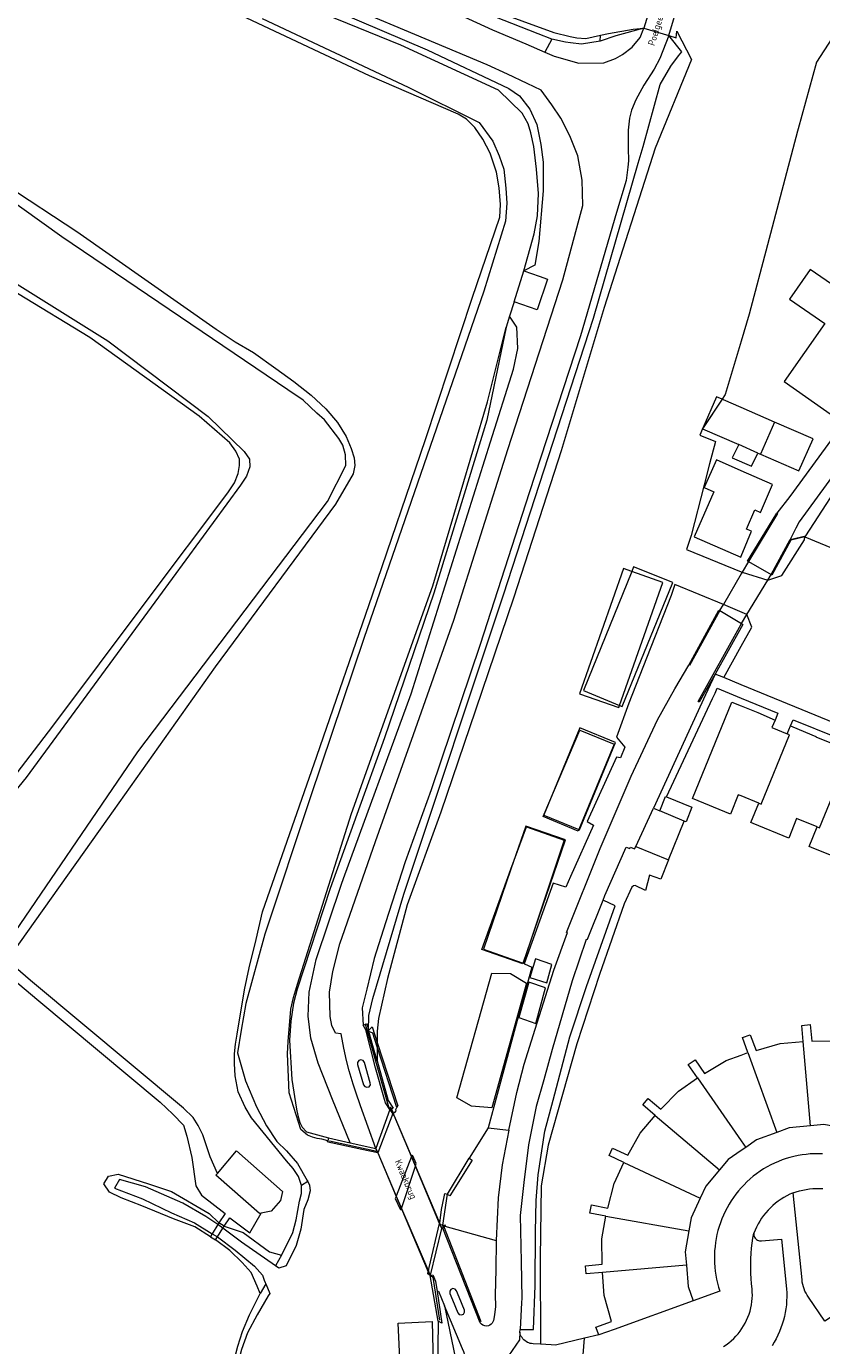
# Model space of a CAD drawing. Header units: metres. Extents: x 89888 to 94270, y 464165 to 468904.
# Tile 176 of 256: x 93398 to 93511, y 466042 to 466230. Entities that reach past the tile are written whole.
import ezdxf
from ezdxf.enums import TextEntityAlignment as Align

# ---------------------------------------------------------------- set-up
doc = ezdxf.new("R2010")
doc.units = ezdxf.units.M
for name, color, linetype, lineweight in [('B_BEBOUWINGSGRENS_0', 251, 'CONTINUOUS', 13), ('B_LUIFEL_1', 251, 'CONTINUOUS', 13), ('B_TUSSENMUUR_0', 251, 'CONTINUOUS', 13), ('B_WOONBOOT_LIJN_0', 251, 'CONTINUOUS', 13), ('G_GRENS_ALGEMEEN_0', 251, 'CONTINUOUS', 13), ('G_GRENS_ALGEMEEN_1', 251, 'CONTINUOUS', 13), ('K_KUNSTWERKGRENS_0', 251, 'CONTINUOUS', 13), ('K_KUNSTWERKGRENS_1', 251, 'CONTINUOUS', 13), ('Q_BALUSTRADE_LIJN_0', 251, 'CONTINUOUS', 13), ('Q_BALUSTRADE_LIJN_1', 251, 'CONTINUOUS', 13), ('Q_DAMWAND_0', 251, 'CONTINUOUS', 13), ('Q_DAMWAND_LIJN_0', 251, 'CONTINUOUS', 13), ('T_CULTUURGRENS_0', 251, 'CONTINUOUS', 13), ('T_WALBESCHERMING_0', 251, 'CONTINUOUS', 13), ('V_WEGGRENS_0', 251, 'CONTINUOUS', 13), ('V_WEGGRENS_1', 251, 'CONTINUOUS', 13), ('W_KADEMUUR_30CM_0', 251, 'CONTINUOUS', 13), ('W_WALBESCHERMING_LIJN_0', 251, 'CONTINUOUS', 13), ('W_WATERGRENS_0', 251, 'CONTINUOUS', 13), ('Z_KUNSTWERKNAAM_1', 251, 'CONTINUOUS', 13)]:
    doc.layers.add(name, color=color, linetype=linetype, lineweight=lineweight)
doc.styles.get("Standard").update_dxf_attribs({"font": 'isocp.shx'})

msp = doc.modelspace()

# ---------------------------------------------------------------- linework, layer by layer
at = {"layer": 'B_BEBOUWINGSGRENS_0'}
for p, q in [((93467.57, 466190.71), (93468.95, 466195.12)), ((93468.95, 466195.12), (93471.15, 466194.37)), ((93504.78, 466173.53), (93502.77, 466168.94)), ((93502.39, 466169.11), (93499.64, 466170.31)), ((93502.77, 466168.94), (93508.25, 466166.55)), ((93506.58, 466129.02), (93507.04, 466130.13)), ((93491.87, 466116.56), (93488.36, 466117.99)), ((93425.19, 466066.24), (93427.93, 466069.45))]:
    msp.add_line(p, q, dxfattribs=at)
for points in [[(93522.28, 466186.68), (93515.03, 466191.73), (93509.87, 466195.33), (93506.92, 466191.08), (93511.94, 466187.59), (93506.13, 466179.3), (93513.54, 466174.14), (93522.28, 466186.68)], [(93471.15, 466194.37), (93472.35, 466193.96), (93470.87, 466189.58), (93467.57, 466190.71)], [(93508.25, 466166.55), (93510.26, 466171.15), (93504.78, 466173.53)], [(93499.64, 466170.31), (93498.71, 466168.42), (93501.46, 466167.22), (93502.39, 466169.11)], [(93496.46, 466168.12), (93494.73, 466164.19), (93496.11, 466163.58), (93493.28, 466157.15), (93499.93, 466154.23), (93500, 466154.4), (93501.45, 466157.94)], [(93501.45, 466157.94), (93500.75, 466158.24), (93501.95, 466160.99), (93502.78, 466160.63), (93504.48, 466164.6), (93500, 466166.57), (93496.46, 466168.12)], [(93502.52, 466119.12), (93500, 466120.15), (93499.59, 466120.32), (93498.45, 466117.54), (93493.04, 466119.76), (93498.68, 466133.54), (93500, 466133), (93502.36, 466132.04), (93504.83, 466130.98)], [(93504.83, 466130.98), (93504.39, 466129.92), (93506.58, 466129.02)], [(93507.04, 466130.13), (93507.37, 466129.99), (93510.68, 466128.62), (93510.66, 466128.59), (93513.15, 466127.56)], [(93488.36, 466117.99), (93489.19, 466120.05), (93489.31, 466120.03)], [(93489.31, 466120.03), (93492.96, 466118.55), (93492.12, 466116.46), (93491.87, 466116.56)], [(93510.86, 466115.71), (93507.92, 466116.91), (93506.79, 466114.13), (93501.73, 466116.2), (93501.38, 466116.34), (93502.52, 466119.12)], [(93519.2, 466112.3), (93516.26, 466113.5), (93515.13, 466110.72), (93510.06, 466112.8), (93509.72, 466112.93), (93510.86, 466115.71)], [(93472.95, 466096.08), (93470.62, 466096.86), (93469.83, 466094.22), (93472.23, 466093.45), (93472.95, 466096.08)], [(93469.35, 466093.4), (93464.38, 466075.59), (93461.5, 466075.85), (93459.37, 466077.03), (93464.38, 466094.85), (93467.05, 466094.78), (93469.35, 466093.4)], [(93469.68, 466093.54), (93468.24, 466088.49), (93470.68, 466087.63), (93472.07, 466092.74), (93469.68, 466093.54)], [(93508.87, 466085.08), (93508.67, 466087.37), (93509.86, 466087.48), (93510.09, 466085.1), (93513.69, 466085.16), (93516.94, 466084.58)], [(93500.94, 466083.48), (93500.18, 466085.64), (93501.29, 466086.04), (93502.12, 466083.81), (93505.59, 466084.78), (93508.87, 466085.08)], [(93493.75, 466079.88), (93492.44, 466081.77), (93493.43, 466082.45), (93494.77, 466080.49), (93497.86, 466082.34), (93500, 466083.13), (93500.94, 466083.48)], [(93487.71, 466074.53), (93485.94, 466076.02), (93486.71, 466076.94), (93488.54, 466075.4), (93491.05, 466077.99), (93493.75, 466079.88)], [(93483.24, 466067.79), (93481.14, 466068.79), (93481.64, 466069.85), (93483.82, 466068.84), (93485.57, 466071.99), (93487.71, 466074.53)], [(93509.9, 466073.03), (93506.86, 466072.76), (93505.07, 466072.1)], [(93514.83, 466072.67), (93511.82, 466073.2), (93509.9, 466073.03)], [(93505.07, 466072.1), (93502.21, 466071.04), (93500.65, 466069.96)], [(93427.93, 466069.45), (93434.51, 466063.65), (93434.21, 466062.36), (93432.88, 466060.86), (93431.44, 466060.55)], [(93500.65, 466069.96), (93500, 466069.51), (93498.15, 466068.22), (93496.91, 466066.75)], [(93480.68, 466060.14), (93478.4, 466060.55), (93478.61, 466061.75), (93480.96, 466061.29), (93481.84, 466064.78), (93483.24, 466067.79)], [(93496.91, 466066.75), (93494.94, 466064.42), (93494.14, 466062.68)], [(93431.44, 466060.55), (93431.19, 466060.5), (93424.97, 466065.99), (93425.19, 466066.24)], [(93494.14, 466062.68), (93492.87, 466059.91), (93492.54, 466058.03)], [(93480.17, 466052.09), (93477.87, 466051.89), (93477.78, 466053.06), (93480.15, 466053.3), (93480.1, 466056.9), (93480.68, 466060.14)], [(93492.54, 466058.03), (93492.01, 466055.04), (93492.17, 466053.12)], [(93479.65, 466043.18), (93479.24, 466044.3), (93481.48, 466045.1), (93480.45, 466048.8), (93480.17, 466052.09)], [(93492.17, 466053.12), (93492.42, 466050.08), (93493.14, 466048.06)], [(93493.14, 466048.06), (93481.84, 466043.97), (93479.65, 466043.18)], [(93455.87, 466045.11), (93456.26, 466029.05), (93451.75, 466028.73), (93451.02, 466044.84), (93455.87, 466045.11)]]:
    msp.add_lwpolyline(points, dxfattribs=at)
at = {"layer": 'B_LUIFEL_1'}
for p, q in [((93497.27, 466176.79), (93497.27, 466176.79)), ((93494.52, 466172.68), (93494.46, 466172.55)), ((93494.46, 466172.55), (93499.64, 466170.31)), ((93502.39, 466169.11), (93502.77, 466168.94))]:
    msp.add_line(p, q, dxfattribs=at)
for points in [[(93497.27, 466176.79), (93496.46, 466177.14), (93494.52, 466172.68)], [(93504.78, 466173.53), (93500, 466175.6), (93497.48, 466176.7), (93497.27, 466176.79)]]:
    msp.add_lwpolyline(points, dxfattribs=at)
at = {"layer": 'B_TUSSENMUUR_0'}
for p, q in [((93509.9, 466073.03), (93508.87, 466085.08)), ((93500.94, 466083.48), (93505.07, 466072.1)), ((93487.71, 466074.53), (93496.91, 466066.75)), ((93483.24, 466067.79), (93494.14, 466062.68)), ((93480.68, 466060.14), (93492.54, 466058.03)), ((93492.17, 466053.12), (93480.17, 466052.09))]:
    msp.add_line(p, q, dxfattribs=at)
for points in [[(93502.52, 466119.12), (93502.86, 466118.98), (93506.92, 466128.88), (93506.58, 466129.02)], [(93510.86, 466115.71), (93511.19, 466115.57), (93515.24, 466125.46), (93514.9, 466125.6)], [(93493.75, 466079.88), (93500, 466070.89), (93500.65, 466069.96)]]:
    msp.add_lwpolyline(points, dxfattribs=at)
at = {"layer": 'B_WOONBOOT_LIJN_0'}
for p, q in [((93484.37, 466152.19), (93477.49, 466135.2)), ((93477.49, 466135.2), (93482.64, 466133.07)), ((93471.71, 466117.21), (93471.86, 466117.56)), ((93467.12, 466109.68), (93469.33, 466115.75))]:
    msp.add_line(p, q, dxfattribs=at)
for points in [[(93482.64, 466133.07), (93483, 466132.92), (93490.24, 466150.6), (93484.63, 466152.85), (93484.37, 466152.19)], [(93471.86, 466117.56), (93476.95, 466129.52), (93481.85, 466127.51), (93476.79, 466115.33)], [(93469.33, 466115.75), (93474.74, 466113.84), (93468.86, 466096.28)], [(93476.79, 466115.33), (93476.71, 466115.13), (93471.71, 466117.21)], [(93468.86, 466096.28), (93468.82, 466096.16), (93462.94, 466098.2), (93467.12, 466109.68)]]:
    msp.add_lwpolyline(points, dxfattribs=at)
at = {"layer": 'G_GRENS_ALGEMEEN_0'}
for p, q in [((93509.09, 466157.16), (93507.07, 466156.65)), ((93509.21, 466157.27), (93509.09, 466157.16)), ((93500, 466144.19), (93496.28, 466137.55)), ((93446.82, 466086.51), (93446.78, 466086.66)), ((93441.05, 466071.3), (93440.96, 466070.91)), ((93458.02, 466063.27), (93457.35, 466058.85)), ((93457.35, 466058.85), (93457.34, 466058.78))]:
    msp.add_line(p, q, dxfattribs=at)
for points in [[(93501.04, 466153.64), (93500.91, 466153.69), (93505.07, 466160.53)], [(93507.07, 466156.65), (93504.4, 466151.65), (93504.26, 466151.74)], [(93500.06, 466144.76), (93500.25, 466144.64), (93500, 466144.19)], [(93447.99, 466082.3), (93447.39, 466084.47), (93446.82, 466086.51)], [(93461.59, 466068.14), (93458.37, 466063.02), (93458.05, 466063.22), (93458.07, 466063.25)], [(93457.34, 466058.78), (93457.43, 466058.46), (93457.38, 466058.43)], [(93456.58, 466049.38), (93457.23, 466044.87), (93456.72, 466045.12)]]:
    msp.add_lwpolyline(points, dxfattribs=at)
at = {"layer": 'G_GRENS_ALGEMEEN_1'}
for p, q in [((93488.8, 466150.63), (93484.37, 466152.19)), ((93482.64, 466133.07), (93488.8, 466150.63))]:
    msp.add_line(p, q, dxfattribs=at)
for points in [[(93484.37, 466152.19), (93483.18, 466152.6), (93476.92, 466134.74), (93482.54, 466132.78), (93482.64, 466133.07)], [(93482.04, 466127.76), (93476.94, 466129.87), (93471.86, 466117.56)], [(93476.79, 466115.33), (93476.89, 466115.29), (93482.04, 466127.76)], [(93471.86, 466117.56), (93471.79, 466117.4), (93476.79, 466115.33)], [(93474.92, 466113.85), (93469.24, 466115.81), (93467.12, 466109.68)], [(93468.86, 466096.28), (93468.86, 466096.28), (93474.92, 466113.85)], [(93467.12, 466109.68), (93463.18, 466098.24), (93468.86, 466096.28)]]:
    msp.add_lwpolyline(points, dxfattribs=at)
at = {"layer": 'K_KUNSTWERKGRENS_0'}
for p, q in [((93450.24, 466074.78), (93448.09, 466069.16)), ((93449.81, 466075.34), (93449.83, 466075.39)), ((93449.83, 466075.39), (93449.93, 466075.68)), ((93449.93, 466075.68), (93450.05, 466075.4)), ((93450.05, 466075.4), (93450.28, 466074.87)), ((93450.28, 466074.87), (93450.24, 466074.78)), ((93448.09, 466069.16), (93447.81, 466069.81)), ((93448.09, 466069.16), (93448.09, 466069.16)), ((93452.89, 466068.67), (93450.73, 466063)), ((93452.9, 466068.7), (93452.89, 466068.67)), ((93453.59, 466067.65), (93453.11, 466068.73)), ((93451.5, 466061.21), (93453.47, 466067.28)), ((93453.47, 466067.28), (93453.49, 466067.32)), ((93453.49, 466067.32), (93453.59, 466067.65)), ((93450.73, 466063), (93450.72, 466062.96)), ((93456.93, 466059.09), (93457.24, 466058.36))]:
    msp.add_line(p, q, dxfattribs=at)
for points in [[(93453.11, 466068.73), (93453.09, 466068.77), (93453.06, 466068.8), (93453.02, 466068.82), (93452.99, 466068.82), (93452.94, 466068.81), (93452.9, 466068.7)], [(93450.72, 466062.96), (93450.6, 466062.66), (93451.29, 466061.15), (93451.36, 466061.09), (93451.45, 466061.07), (93451.48, 466061.16)], [(93451.48, 466061.16), (93451.49, 466061.19), (93451.5, 466061.21)], [(93455.33, 466052.3), (93455.45, 466052.78), (93456.93, 466059.09)], [(93455.6, 466051.65), (93455.23, 466051.89), (93455.25, 466052.01), (93455.29, 466052.17)], [(93455.29, 466052.17), (93455.32, 466052.29), (93455.33, 466052.3)]]:
    msp.add_lwpolyline(points, dxfattribs=at)
at = {"layer": 'K_KUNSTWERKGRENS_1'}
for p, q in [((93487.44, 466234.17), (93486.11, 466229.8)), ((93489.68, 466228.71), (93491.14, 466233.66)), ((93486.11, 466229.8), (93489.68, 466228.71)), ((93501.04, 466153.64), (93500.14, 466152.11)), ((93501.04, 466153.64), (93504.26, 466151.74)), ((93503.8, 466150.97), (93504.26, 466151.74)), ((93500.83, 466146.04), (93503.8, 466150.97)), ((93496.93, 466146.6), (93497.46, 466147.5)), ((93496.93, 466146.6), (93500.06, 466144.76)), ((93500.06, 466144.76), (93500.83, 466146.04)), ((93449.81, 466075.34), (93447.81, 466069.81)), ((93449.81, 466075.34), (93447.81, 466069.81)), ((93449.83, 466075.39), (93449.81, 466075.34)), ((93449.93, 466075.68), (93449.83, 466075.39)), ((93450.28, 466074.87), (93449.93, 466075.68)), ((93450.28, 466074.86), (93450.28, 466074.87)), ((93450.43, 466074.5), (93450.28, 466074.86)), ((93452.89, 466068.67), (93450.43, 466074.5)), ((93447.81, 466069.81), (93448.09, 466069.16)), ((93448.09, 466069.16), (93450.73, 466063)), ((93453.47, 466067.28), (93452.89, 466068.67)), ((93456.93, 466059.09), (93453.47, 466067.28)), ((93450.73, 466063), (93451.5, 466061.21)), ((93451.5, 466061.21), (93455.33, 466052.3)), ((93425.4, 466059.18), (93425.26, 466058.94)), ((93426.15, 466058.68), (93425.4, 466059.18)), ((93457.24, 466058.36), (93456.93, 466059.09)), ((93424.45, 466057.61), (93424.19, 466057.19)), ((93424.19, 466057.19), (93424.9, 466056.74)), ((93425.26, 466058.94), (93424.45, 466057.61)), ((93424.9, 466056.74), (93425.19, 466057.19)), ((93425.19, 466057.19), (93425.98, 466058.41)), ((93425.98, 466058.41), (93426.15, 466058.68)), ((93455.62, 466051.71), (93457.24, 466058.36)), ((93455.33, 466052.3), (93455.55, 466051.77)), ((93455.55, 466051.77), (93455.6, 466051.65)), ((93455.6, 466051.65), (93455.62, 466051.71))]:
    msp.add_line(p, q, dxfattribs=at)
msp.add_lwpolyline([(93500.14, 466152.11), (93500, 466151.86), (93497.46, 466147.5)], dxfattribs=at)
at = {"layer": 'Q_BALUSTRADE_LIJN_0'}
for p, q in [((93446.33, 466087.53), (93446.31, 466087.58)), ((93449.83, 466075.39), (93449.83, 466075.39)), ((93448.09, 466069.16), (93448.09, 466069.16)), ((93456.94, 466059.14), (93456.94, 466059.14)), ((93457.84, 466058.81), (93457.35, 466058.85)), ((93462.85, 466045.04), (93457.54, 466058.68)), ((93455.62, 466051.71), (93455.66, 466051.67)), ((93455.62, 466051.71), (93455.62, 466051.71))]:
    msp.add_line(p, q, dxfattribs=at)
for points in [[(93449.83, 466075.39), (93449.71, 466075.56), (93447.2, 466084.45), (93446.33, 466087.53)], [(93441.2, 466070.88), (93447.98, 466069.4), (93448.09, 466069.16)], [(93457.35, 466058.85), (93457.05, 466058.88), (93456.94, 466059.14)], [(93455.66, 466051.67), (93455.95, 466051.4), (93456.9, 466045.28)]]:
    msp.add_lwpolyline(points, dxfattribs=at)
at = {"layer": 'Q_BALUSTRADE_LIJN_1'}
for p, q in [((93449.9, 466075.29), (93449.83, 466075.39)), ((93450.43, 466074.5), (93450.24, 466074.78)), ((93448.09, 466069.16), (93450.72, 466062.96)), ((93453.49, 466067.32), (93452.9, 466068.7)), ((93456.94, 466059.14), (93453.49, 466067.32)), ((93450.72, 466062.96), (93451.48, 466061.16)), ((93451.48, 466061.16), (93455.29, 466052.17)), ((93455.55, 466051.77), (93455.62, 466051.71))]:
    msp.add_line(p, q, dxfattribs=at)
for points in [[(93450.24, 466074.78), (93449.9, 466075.29), (93449.9, 466075.29)], [(93452.9, 466068.7), (93450.49, 466074.41), (93450.43, 466074.5)], [(93455.29, 466052.17), (93455.41, 466051.9), (93455.55, 466051.77)]]:
    msp.add_lwpolyline(points, dxfattribs=at)
at = {"layer": 'Q_DAMWAND_0'}
msp.add_line((93450.82, 466075.66), (93450.95, 466075.91), dxfattribs=at)
at = {"layer": 'Q_DAMWAND_LIJN_0'}
for p, q in [((93450.82, 466075.66), (93448, 466084.31)), ((93448.01, 466084.94), (93450.95, 466075.91)), ((93450.28, 466074.86), (93450.28, 466074.86))]:
    msp.add_line(p, q, dxfattribs=at)
for points in [[(93446.78, 466086.66), (93447.28, 466087.19), (93448.01, 466084.94)], [(93448, 466084.31), (93447.37, 466086.26), (93446.82, 466086.51)], [(93450.28, 466074.86), (93450.54, 466074.93), (93450.72, 466075.17), (93450.67, 466075.37), (93450.82, 466075.66)]]:
    msp.add_lwpolyline(points, dxfattribs=at)
at = {"layer": 'T_CULTUURGRENS_0'}
for p, q in [((93479.85, 466227.93), (93479.89, 466228.79)), ((93438.09, 466065.06), (93437.22, 466064.51)), ((93457.34, 466058.78), (93465.01, 466056.66)), ((93426.96, 466055.25), (93424.9, 466056.74)), ((93434.34, 466054.54), (93433.51, 466053.02)), ((93432.09, 466050.47), (93431.3, 466049.07))]:
    msp.add_line(p, q, dxfattribs=at)
for points in [[(93437.22, 466064.51), (93436.76, 466065.81), (93436.02, 466066.96), (93435.07, 466068.01), (93430.06, 466074.15), (93429.15, 466075.71), (93428.16, 466077.91), (93427.75, 466080.19), (93427.62, 466081.95), (93427.65, 466083.32), (93427.76, 466084.7), (93428, 466086.12), (93429.07, 466092.47), (93429.75, 466095.59), (93430.72, 466099.62), (93431.64, 466103.6), (93439.39, 466125.8), (93447.32, 466148.87), (93454.91, 466171.04), (93461.57, 466191.22), (93465.52, 466202.78), (93465.64, 466204.58), (93465.44, 466206.99), (93465.05, 466209.24), (93464.13, 466211.93), (93463.09, 466213.95), (93461.97, 466215.61), (93460.75, 466216.77), (93459.6, 466217.5), (93446.91, 466222.96), (93427.78, 466231.97)], [(93384.79, 466214.06), (93405.13, 466200.73), (93425.02, 466186.81), (93427.71, 466185.01), (93430.33, 466183.47), (93433.55, 466181.19), (93436.11, 466179.31), (93438.58, 466177.37), (93440.7, 466175.41), (93442.34, 466173.49), (93443.57, 466171.49), (93444.29, 466169.75), (93444.72, 466168.42), (93444.81, 466167.31), (93444.57, 466166.16), (93442.08, 466161.83), (93424.89, 466138.57), (93409.48, 466116.87), (93395.74, 466097.48)], [(93388.67, 466113.15), (93401.69, 466130.09), (93415.03, 466147.89), (93426.67, 466163.43), (93427.62, 466164.87), (93428.16, 466166.18), (93428.37, 466167.31), (93428.33, 466168.23), (93427.84, 466169.37), (93426.95, 466170.55), (93422.59, 466174.39), (93406.97, 466185.63), (93396.64, 466191.91)], [(93424.19, 466057.19), (93421.96, 466058.63), (93418.91, 466059.73), (93414.39, 466061.63), (93411.44, 466062.77), (93409.77, 466063.58), (93408.96, 466064.77), (93409.63, 466065.82), (93411.01, 466066.11), (93415.34, 466064.77), (93418.63, 466063.63), (93424.01, 466060.53), (93425.4, 466059.18)], [(93434.34, 466054.54), (93434.78, 466055.36), (93435.95, 466057.82), (93436.45, 466059.59), (93436.9, 466062.27), (93437.22, 466063.35), (93437.22, 466064.51)], [(93426.15, 466058.68), (93428.87, 466057.82), (93432.63, 466055.06), (93434.34, 466054.54)], [(93431.3, 466049.07), (93430.87, 466050.15), (93430.01, 466052.11), (93428.73, 466053.53), (93426.96, 466055.25)], [(93433.88, 466003.68), (93435.39, 466006.88), (93435.27, 466007.67), (93434.94, 466008.27), (93433.95, 466009.7), (93432.54, 466011.81), (93432.08, 466012.77), (93431.35, 466014.11), (93427.36, 466026.35), (93426.88, 466028.07), (93426.59, 466029.1), (93426.5, 466029.91), (93426.49, 466030.83), (93427.51, 466039.18), (93428.13, 466041.57), (93428.8, 466043.65), (93429.8, 466046.06), (93431.14, 466048.78), (93431.3, 466049.07)]]:
    msp.add_lwpolyline(points, dxfattribs=at)
at = {"layer": 'T_WALBESCHERMING_0'}
for p, q in [((93467.57, 466190.71), (93466.93, 466188.65)), ((93466.93, 466188.65), (93466.45, 466187.1))]:
    msp.add_line(p, q, dxfattribs=at)
at = {"layer": 'V_WEGGRENS_0'}
for p, q in [((93472.95, 466228.21), (93471.97, 466226.34)), ((93471.97, 466226.34), (93473.28, 466225.78)), ((93509.21, 466157.27), (93518.73, 466171.97)), ((93505.18, 466160.48), (93501.04, 466153.64)), ((93505.07, 466160.53), (93505.18, 466160.48)), ((93507, 466156.77), (93509.21, 466157.27)), ((93504.26, 466151.74), (93507, 466156.77)), ((93496.28, 466137.55), (93494.9, 466134.57)), ((93497.54, 466137.04), (93496.28, 466137.55)), ((93494.9, 466134.57), (93487.46, 466118.41)), ((93489.31, 466120.03), (93495.89, 466134.04)), ((93507.04, 466130.13), (93507.41, 466131.03)), ((93484.93, 466112.92), (93487.46, 466118.41)), ((93487.46, 466118.41), (93488.36, 466117.99)), ((93489.64, 466111.03), (93491.87, 466116.56)), ((93484.93, 466112.92), (93489.64, 466111.03)), ((93446.01, 466087.43), (93446.33, 466087.53)), ((93446.37, 466086.73), (93446.01, 466087.43)), ((93445.22, 466081.78), (93446.08, 466078.89)), ((93449.81, 466075.34), (93449.81, 466075.34)), ((93463.86, 466072.76), (93466.81, 466072.43)), ((93441.05, 466071.3), (93444.17, 466070.61)), ((93444.17, 466070.61), (93447.81, 466069.81)), ((93457.38, 466058.43), (93457.24, 466058.36)), ((93462.71, 466044.89), (93457.38, 466058.43)), ((93455.6, 466051.65), (93455.66, 466051.67)), ((93457.65, 466047.35), (93459.84, 466036.6)), ((93468.38, 466043.55), (93468.32, 466042.45)), ((93468.38, 466043.55), (93468.41, 466043.95)), ((93477.35, 466039.16), (93477.63, 466042.69)), ((93479.65, 466043.18), (93477.63, 466042.69))]:
    msp.add_line(p, q, dxfattribs=at)
for points in [[(93276.71, 466320.73), (93277.9, 466319.9), (93291.37, 466310.53), (93303.1, 466302.29), (93312.85, 466296), (93321.34, 466290.7), (93329.32, 466285.74), (93335.03, 466282.68), (93341.82, 466279.11), (93349.88, 466275.28), (93372.11, 466266.69), (93392.34, 466259.37), (93401.26, 466256.24), (93409.37, 466252.91), (93415.98, 466250), (93417.95, 466249.14), (93443.07, 466238.51), (93448.75, 466236.25), (93457.09, 466232.91), (93464.5, 466229.53), (93469.23, 466227.53), (93471.97, 466226.34)], [(93472.95, 466228.21), (93471.02, 466228.97), (93453.76, 466235.76), (93432.72, 466244.95), (93412.52, 466253.98), (93392.56, 466261.96), (93376.72, 466268), (93354.98, 466275.58), (93348.09, 466278.14), (93346.99, 466278.51), (93346, 466279.07), (93331.71, 466286.53), (93330.27, 466287.62), (93328.94, 466288.88), (93327.35, 466290.08), (93326.23, 466290.91)], [(93471.44, 466220.91), (93469.45, 466221.9), (93466.64, 466223.22), (93463.73, 466224.56), (93435.1, 466236.57), (93419.28, 466243.28), (93402.43, 466250), (93398.43, 466251.6), (93377.85, 466259.4), (93362.43, 466265.05), (93355.39, 466267.57), (93350.05, 466269.71), (93346.12, 466271.25), (93341.69, 466273.21), (93332.46, 466278.24)], [(93343.3, 466271.64), (93345.12, 466271.01), (93363.72, 466263.87), (93377.21, 466259.01), (93392.89, 466253.44), (93399.1, 466250.76), (93400.03, 466249.98), (93401.15, 466249.23), (93402.43, 466248.48), (93404.15, 466247.77), (93421.82, 466240.38), (93435.75, 466235), (93455.14, 466226.68), (93466.82, 466221.16), (93468.32, 466220.11), (93469.82, 466218.21), (93470.8, 466216.03), (93471.39, 466213.16), (93471.7, 466210.65), (93471.7, 466206.57), (93471.1, 466199.32), (93470.51, 466195.94), (93468.95, 466195.12)], [(93473.28, 466225.78), (93476.82, 466224.78), (93480.36, 466224.82), (93482.03, 466225.46), (93483.07, 466226.03), (93484.43, 466227.09), (93485.55, 466228.47), (93486.11, 466229.8)], [(93486.11, 466229.8), (93482.11, 466228.7), (93479.85, 466227.93)], [(93489.68, 466228.71), (93488.37, 466225.47), (93487.57, 466223.91), (93486.1, 466221.65), (93484.95, 466219.55), (93484.34, 466218.09), (93484.04, 466216.92), (93483.86, 466215.22), (93483.85, 466212.66), (93483.9, 466210.83), (93483.82, 466209.94)], [(93485.31, 466210.48), (93485.98, 466212.88), (93488.44, 466221.72), (93489.93, 466224.33), (93491.07, 466225.81), (93491.53, 466226.42), (93489.68, 466228.71)], [(93479.85, 466227.93), (93477.2, 466227.5), (93475.64, 466227.67), (93474.91, 466227.79), (93472.95, 466228.21)], [(93442.85, 466086.16), (93442.06, 466086.28), (93441.54, 466087.34), (93441.28, 466088.64), (93441.18, 466092.12), (93441.66, 466095.06), (93442.7, 466099.03), (93447.78, 466113.62), (93453.22, 466128.9), (93458.97, 466145.25), (93466.68, 466169.63), (93474.54, 466193.86), (93477.39, 466204.46), (93477.29, 466208.06), (93476.65, 466211.53), (93475.55, 466214.41), (93474.22, 466216.91), (93472.97, 466218.84), (93471.44, 466220.91)], [(93483.82, 466209.94), (93483.56, 466208.01), (93482.21, 466203.46), (93477.07, 466185.86), (93469.71, 466163.41), (93462.7, 466141.79), (93455.74, 466121.01), (93452.02, 466110.73), (93449.21, 466102.01), (93447.6, 466096.95), (93446.53, 466092.54), (93445.89, 466089.89), (93446.01, 466087.43)], [(93446.78, 466086.66), (93446.81, 466088.81), (93447.41, 466091.21), (93451.8, 466106.1), (93466.05, 466148.88), (93478.92, 466188.36), (93485.31, 466210.48)], [(93444.17, 466070.61), (93441.61, 466076.81), (93439.57, 466082), (93438.55, 466085.57), (93438.16, 466088.69), (93438.32, 466092.13), (93439.28, 466096.8), (93442.93, 466107.53), (93443.22, 466108.37), (93452.85, 466134.72), (93464.19, 466170.71), (93467.46, 466181.08), (93468.1, 466184.02), (93467.95, 466187.08), (93466.93, 466188.65)], [(93466.45, 466187.1), (93463.65, 466173.8), (93456.09, 466149.11), (93449.07, 466128.46), (93445.12, 466117.51), (93441.3, 466106.91), (93436.57, 466092.53), (93436.07, 466090.57), (93435.69, 466087.98), (93435.51, 466085.26), (93435.8, 466079.66), (93436.47, 466075.4), (93436.69, 466074.5), (93436.97, 466073.49), (93437.3, 466072.84), (93437.91, 466072.17), (93441.05, 466071.3)], [(93520.4, 466173.14), (93520.15, 466173.18), (93519.89, 466173.19), (93519.63, 466173.18), (93519.38, 466173.15), (93519.13, 466173.09), (93518.88, 466173.01), (93518.65, 466172.91), (93518.42, 466172.79), (93518.21, 466172.65), (93518.01, 466172.49), (93517.82, 466172.32), (93517.65, 466172.13), (93508.3, 466159.26), (93507.79, 466158.37), (93507, 466156.77)], [(93512.9, 466171.03), (93506.94, 466162.91), (93505.07, 466160.53)], [(93492.51, 466138.82), (93496.8, 466146.67), (93496.93, 466146.6)], [(93496.93, 466146.6), (93492.62, 466138.75), (93492.51, 466138.82)], [(93496.28, 466137.55), (93494.01, 466133.53), (93493.87, 466133.61), (93500, 466144.65), (93500.06, 466144.76)], [(93475.17, 466100.62), (93475.07, 466100.66), (93479.86, 466112.62), (93484.29, 466122.97), (93488.03, 466131.02), (93490.5, 466135.44), (93492.51, 466138.82)], [(93495.89, 466134.04), (93496.27, 466134.84), (93496.59, 466135.51), (93500, 466134.11), (93505.23, 466131.96), (93504.83, 466130.98)], [(93507.41, 466131.03), (93513.55, 466128.52), (93513.15, 466127.56)], [(93480.27, 466105.27), (93480.54, 466105.94), (93483.56, 466112.82), (93484.12, 466112.63), (93484.2, 466112.84), (93484.76, 466112.6), (93484.93, 466112.92)], [(93489.64, 466111.03), (93488.51, 466108.27), (93486.92, 466108.82), (93486.35, 466106.64), (93484.84, 466107.34), (93484.6, 466107.32), (93484.37, 466107.13), (93483.31, 466104.74), (93479.77, 466094.64), (93476.55, 466084.74), (93472.43, 466070.29), (93471.43, 466064.47), (93471.27, 466054.11), (93471.35, 466041.84)], [(93468.41, 466043.95), (93470.33, 466043.93), (93470.58, 466050.24), (93470.63, 466057.88), (93470.71, 466062.36), (93471.02, 466066.05), (93471.98, 466072.28), (93473.13, 466076.68), (93475.54, 466085.72), (93477.92, 466092.91), (93481.99, 466104.43), (93480.27, 466105.27)], [(93477.88, 466099.62), (93478.03, 466099.7), (93480.27, 466105.27)], [(93466.81, 466072.43), (93467.98, 466077.81), (93469.01, 466081.83), (93470.56, 466086.85), (93473.23, 466095.25), (93475.17, 466100.62)], [(93477.88, 466099.62), (93475.88, 466093.72), (93472.99, 466083.92), (93471.8, 466079.58), (93470.71, 466075.8), (93469.64, 466070.3), (93468.97, 466064.96), (93468.41, 466060.24), (93468.6, 466053.66), (93468.66, 466048.39), (93468.62, 466047.82), (93468.41, 466043.95)], [(93425.19, 466066.24), (93424.14, 466068.6), (93423.13, 466071.74), (93422.43, 466073.06), (93421.71, 466074.24), (93420.37, 466075.57), (93398.5, 466093.8), (93394.61, 466097.15)], [(93393.61, 466095.97), (93399.41, 466091.11), (93417.01, 466076.43), (93418.81, 466074.71), (93420.34, 466073.11), (93420.85, 466071.56), (93421.55, 466068.52), (93422.11, 466064.46), (93422.93, 466063.12), (93426.28, 466060.5), (93425.4, 466059.18)], [(93446.33, 466087.53), (93446.52, 466087.59), (93446.78, 466086.66)], [(93447.81, 466069.81), (93445.65, 466075.87), (93444.96, 466077.85), (93444.57, 466079), (93444.01, 466080.87), (93443.61, 466082.38), (93443.24, 466084.1), (93442.85, 466086.16)], [(93449.81, 466075.34), (93449.18, 466076.33), (93449.06, 466076.77), (93447.79, 466081.32), (93446.37, 466086.73)], [(93446.08, 466078.89), (93446.26, 466078.63), (93446.55, 466078.53), (93446.85, 466078.62), (93447.04, 466078.87), (93447.03, 466079.19), (93446.18, 466082.09), (93446, 466082.34), (93445.7, 466082.44), (93445.4, 466082.35), (93445.22, 466082.09), (93445.22, 466081.78)], [(93466.81, 466072.43), (93465.87, 466067.46), (93465.27, 466062.75), (93465.01, 466056.66)], [(93511.62, 466069.03), (93511.03, 466069.04), (93510.44, 466069.04), (93509.86, 466069.01), (93509.27, 466068.95), (93508.69, 466068.88), (93508.12, 466068.78), (93507.54, 466068.66), (93506.97, 466068.52), (93506.41, 466068.35), (93505.86, 466068.16), (93505.31, 466067.95), (93504.77, 466067.72), (93504.23, 466067.46), (93503.71, 466067.17), (93503.2, 466066.87), (93502.69, 466066.54), (93502.21, 466066.19), (93501.73, 466065.83), (93501.28, 466065.44), (93500.83, 466065.04), (93500.41, 466064.62), (93500, 466064.18), (93499.62, 466063.74), (93499.25, 466063.29), (93498.91, 466062.82), (93498.58, 466062.33), (93498.27, 466061.84), (93497.98, 466061.33), (93497.71, 466060.81), (93497.46, 466060.28), (93497.24, 466059.74), (93497.03, 466059.19), (93496.85, 466058.64), (93496.68, 466058.08), (93496.54, 466057.51), (93496.43, 466056.94), (93496.33, 466056.36), (93496.26, 466055.78), (93496.21, 466055.2), (93496.18, 466054.62), (93496.17, 466054.03), (93496.19, 466053.45), (93496.23, 466052.86), (93496.3, 466052.28), (93496.38, 466051.71), (93496.49, 466051.13), (93496.62, 466050.56), (93496.78, 466050), (93496.95, 466049.44), (93493.14, 466048.06)], [(93507.41, 466063.45), (93506.96, 466063.26), (93506.53, 466063.04), (93506.1, 466062.81), (93505.69, 466062.55), (93505.29, 466062.27), (93504.9, 466061.98), (93504.53, 466061.66), (93504.17, 466061.33), (93503.84, 466060.98), (93503.51, 466060.62), (93503.21, 466060.24), (93502.92, 466059.84), (93502.66, 466059.44), (93502.41, 466059.02), (93502.19, 466058.58), (93501.98, 466058.14), (93501.8, 466057.69)], [(93507.41, 466063.45), (93507.87, 466063.61), (93508.33, 466063.75), (93508.8, 466063.86), (93509.27, 466063.95), (93509.75, 466064.02), (93510.23, 466064.07), (93510.71, 466064.09), (93511.2, 466064.09), (93511.68, 466064.06)], [(93523.03, 466052.37), (93511.93, 466045.16), (93509.61, 466048.56), (93509.42, 466048.84), (93509.26, 466049.13), (93509.11, 466049.43), (93508.98, 466049.74), (93508.88, 466050.05), (93508.79, 466050.38), (93508.73, 466050.71), (93508.69, 466051.04), (93507.41, 466063.45)], [(93426.15, 466058.68), (93426.96, 466059.89), (93429.84, 466057.75), (93431.44, 466060.55)], [(93497.49, 466041.51), (93497.87, 466041.77), (93498.24, 466042.05), (93498.59, 466042.34), (93498.93, 466042.66), (93499.25, 466042.99), (93499.55, 466043.33), (93499.84, 466043.7), (93500.11, 466044.07), (93500.35, 466044.46), (93500.58, 466044.86), (93500.78, 466045.28), (93500.96, 466045.7), (93501.12, 466046.13), (93501.26, 466046.57), (93501.38, 466047.02), (93501.47, 466047.47), (93501.53, 466047.93), (93501.58, 466048.38), (93501.6, 466048.84), (93501.59, 466049.3), (93501.57, 466049.77), (93501.48, 466050.48), (93501.42, 466051.21), (93501.38, 466051.93), (93501.36, 466052.65), (93501.36, 466053.38), (93501.38, 466054.1), (93501.42, 466054.82), (93501.48, 466055.54), (93501.57, 466056.26), (93501.67, 466056.98), (93501.8, 466057.69)], [(93501.8, 466057.69), (93501.8, 466057.54), (93501.82, 466057.4), (93501.86, 466057.25), (93501.92, 466057.12), (93502, 466056.99), (93502.1, 466056.88), (93502.21, 466056.78), (93502.34, 466056.71), (93502.48, 466056.65), (93502.62, 466056.61), (93502.77, 466056.59), (93502.92, 466056.59), (93505.78, 466056.86), (93506.49, 466049.76), (93506.51, 466049.19), (93506.52, 466048.62), (93506.49, 466048.05), (93506.45, 466047.49), (93506.38, 466046.92), (93506.29, 466046.36), (93506.17, 466045.8), (93506.03, 466045.26), (93505.87, 466044.71), (93505.68, 466044.17), (93505.48, 466043.65), (93505.25, 466043.12), (93504.99, 466042.62), (93504.72, 466042.12), (93504.43, 466041.63)], [(93465.01, 466056.66), (93464.95, 466052.47), (93464.86, 466048.91), (93464.91, 466047.22), (93464.77, 466046.04), (93464.63, 466045.25), (93464.55, 466045.05), (93464.44, 466044.86), (93464.29, 466044.7), (93464.11, 466044.57), (93463.91, 466044.47), (93463.65, 466044.44), (93463.38, 466044.46), (93463.12, 466044.55), (93462.89, 466044.7), (93462.71, 466044.89)], [(93455.66, 466051.67), (93455.68, 466051.67), (93455.96, 466051.76), (93456.32, 466050.85), (93456.58, 466049.38)], [(93458.77, 466048.18), (93459.54, 466046.33), (93459.74, 466046.09), (93460.04, 466046.02), (93460.33, 466046.13), (93460.49, 466046.4), (93460.47, 466046.71), (93459.71, 466048.55), (93459.33, 466049.47), (93459.14, 466049.72), (93458.84, 466049.79), (93458.55, 466049.68), (93458.38, 466049.42), (93458.4, 466049.11), (93458.77, 466048.18)], [(93456.58, 466049.38), (93456.77, 466049.44), (93457.65, 466047.35)], [(93464.26, 466017.32), (93462.29, 466030.26), (93461.88, 466032), (93460.82, 466038.91), (93460.75, 466039.37), (93460.65, 466039.83), (93460.54, 466040.29), (93460.39, 466040.74), (93460.22, 466041.17), (93457.65, 466047.35)], [(93468.32, 466042.45), (93465.7, 466038.65), (93465.28, 466038.09), (93465.2, 466037.86)], [(93471.35, 466041.84), (93470.28, 466041.91), (93470.07, 466041.93), (93469.87, 466041.97), (93469.67, 466042.03), (93469.48, 466042.11), (93469.3, 466042.21), (93469.13, 466042.33), (93468.97, 466042.47), (93468.83, 466042.62), (93468.7, 466042.79), (93468.59, 466042.96), (93468.5, 466043.15), (93468.43, 466043.35), (93468.38, 466043.55)], [(93477.63, 466042.69), (93473.46, 466041.72), (93472.84, 466041.75), (93471.35, 466041.84)]]:
    msp.add_lwpolyline(points, dxfattribs=at)
at = {"layer": 'V_WEGGRENS_1'}
for p, q in [((93450.05, 466075.39), (93449.9, 466075.29)), ((93450.28, 466074.87), (93450.05, 466075.39))]:
    msp.add_line(p, q, dxfattribs=at)
msp.add_lwpolyline([(93449.9, 466075.29), (93449.86, 466075.26), (93449.81, 466075.34)], dxfattribs=at)
at = {"layer": 'W_KADEMUUR_30CM_0'}
msp.add_line((93461.14, 466068.42), (93461.59, 466068.14), dxfattribs=at)
at = {"layer": 'W_WALBESCHERMING_LIJN_0'}
for p, q in [((93497.27, 466176.79), (93494.52, 466172.68)), ((93497.71, 466177.45), (93497.27, 466176.79)), ((93494.52, 466172.68), (93494.44, 466172.56)), ((93509.09, 466157.16), (93589.98, 466123.25)), ((93500.14, 466152.11), (93503.8, 466150.97)), ((93500.83, 466146.04), (93497.46, 466147.5)), ((93501.5, 466144.26), (93500.83, 466146.04)), ((93463.86, 466072.76), (93461.14, 466068.42))]:
    msp.add_line(p, q, dxfattribs=at)
for points in [[(93525.35, 466245.43), (93520.39, 466239.41), (93512.95, 466228.29), (93510.76, 466224.91), (93508.15, 466215.4), (93508.06, 466215.07), (93503.77, 466198.84), (93501.16, 466188.92), (93500, 466185.08), (93497.71, 466177.45)], [(93494.46, 466172.55), (93494.07, 466171.64), (93496.31, 466170.75), (93495.49, 466167.58), (93494.71, 466164.55), (93492.84, 466157.34), (93492.18, 466155.34)], [(93503.8, 466150.97), (93505.81, 466151.63), (93509.06, 466156.7), (93509.09, 466157.16)], [(93490.53, 466150.33), (93490.01, 466148.78), (93485.96, 466138.47), (93483.97, 466133.39), (93482.19, 466128.53), (93483.4, 466127.1), (93482.77, 466125.56), (93482.19, 466125.67), (93477.98, 466116.47), (93478.9, 466115.96), (93475.64, 466108.62), (93474.94, 466107.12), (93473.15, 466107.7), (93469.02, 466096.16), (93469.07, 466096.16), (93470.08, 466095.67), (93467.73, 466087.01), (93463.86, 466072.76)], [(93497.54, 466137.04), (93500, 466141.52), (93501.5, 466144.26)], [(93581.16, 466102.75), (93500, 466136.03), (93497.54, 466137.04)], [(93456.72, 466045.12), (93456.51, 466029.72), (93456.62, 466027.59), (93458.15, 466015.16)]]:
    msp.add_lwpolyline(points, dxfattribs=at)
at = {"layer": 'W_WATERGRENS_0'}
for p, q in [((93497.27, 466176.79), (93494.46, 466172.55)), ((93497.71, 466177.45), (93497.27, 466176.79)), ((93497.46, 466147.5), (93490.53, 466150.33)), ((93394.11, 466097.58), (93413.84, 466126.43)), ((93448, 466084.31), (93447.99, 466082.3)), ((93448.01, 466084.94), (93448, 466084.31)), ((93448.09, 466069.16), (93445.8, 466069.66)), ((93448.09, 466069.16), (93448.09, 466069.16)), ((93458.07, 466063.25), (93461.14, 466068.42)), ((93458.07, 466063.25), (93458.02, 466063.27)), ((93421.93, 466059.18), (93424.45, 466057.61)), ((93456.93, 466059.09), (93456.94, 466059.14)), ((93456.93, 466059.09), (93456.93, 466059.09)), ((93424.45, 466057.61), (93425.19, 466057.19)), ((93425.98, 466058.41), (93425.26, 466058.94)), ((93428.62, 466056.43), (93425.98, 466058.41)), ((93433.51, 466053.02), (93428.62, 466056.43)), ((93456.72, 466045.12), (93455.6, 466051.65)), ((93432.09, 466050.47), (93432.68, 466049.09))]:
    msp.add_line(p, q, dxfattribs=at)
for points in [[(93468.95, 466195.12), (93470.44, 466200.43), (93470.92, 466202.96), (93471.07, 466206.19), (93470.78, 466209.66), (93470.4, 466212.86), (93469.96, 466214.81), (93469.56, 466216.1), (93468.7, 466217.63), (93465.34, 466220.91), (93451.37, 466227.35), (93403.43, 466246.88), (93401.53, 466247.86), (93399.93, 466248.92), (93397.85, 466250.45), (93396.3, 466251.29), (93381.97, 466256.83), (93366.55, 466262.21), (93350.01, 466268.31)], [(93391.85, 466263), (93402.78, 466258.66), (93413.34, 466254.32), (93426.26, 466248.48), (93440.86, 466242.44), (93459.51, 466234.19), (93473.24, 466229.14), (93475.57, 466228.61), (93476.54, 466228.38), (93477.81, 466228.3), (93479.89, 466228.79)], [(93413.84, 466126.43), (93440.91, 466162.18), (93443.55, 466167.32), (93443.47, 466168.83), (93443.09, 466170.21), (93442.52, 466171.2), (93440.47, 466173.86), (93439.4, 466174.82), (93437.44, 466176.64), (93435.26, 466178.12), (93402.99, 466200), (93328.45, 466253.37), (93316.61, 466259.76), (93314.7, 466260.04), (93313.8, 466259.52), (93313.1, 466258.43), (93313.11, 466257.43), (93314.01, 466255.3), (93317.46, 466251), (93347.16, 466226.33)], [(93431.59, 466231.17), (93452.42, 466221.35), (93462.56, 466216.29), (93464.55, 466213.66), (93465.45, 466211.54), (93466.1, 466209.66), (93466.38, 466206.93), (93466.53, 466204.77), (93466.35, 466202.21), (93463.26, 466192.23), (93446.12, 466142.62), (93438.47, 466120.01), (93431.98, 466100.38), (93429.25, 466090.51), (93428.6, 466086.69), (93428.06, 466083.44), (93429.19, 466079.44), (93430.76, 466075.74), (93432.22, 466073.01), (93433.7, 466070.78), (93435.07, 466069.46), (93436.63, 466067.67), (93438.02, 466065.21), (93438.09, 466065.06)], [(93479.89, 466228.79), (93481.03, 466229.04), (93484.58, 466229.64), (93486.11, 466229.8)], [(93490.79, 466229.34), (93492.92, 466225.3), (93487.71, 466212.66), (93480.43, 466189.91)], [(93489.68, 466228.71), (93490.71, 466228.39), (93490.79, 466229.34)], [(93347.16, 466226.33), (93377.87, 466204.89), (93409.53, 466185.15), (93423.87, 466174.32), (93429.01, 466169.33), (93429.77, 466168.23), (93429.83, 466167.15), (93429.35, 466165.81), (93428.49, 466164.53), (93416.78, 466148.51), (93397.89, 466122.75), (93384.19, 466106)], [(93480.43, 466189.91), (93474.31, 466169.4), (93467.52, 466148.51), (93462.05, 466132.39), (93457.12, 466117.82), (93452.31, 466104.61), (93449.49, 466094.08), (93448.22, 466088.37), (93448.02, 466086.54), (93448.01, 466085.12), (93448.01, 466084.94)], [(93440.96, 466070.91), (93440.12, 466071.15), (93439.43, 466071.21), (93438.78, 466071.42), (93438.05, 466071.7), (93437.1, 466072.5), (93435.44, 466077.72), (93435.19, 466083.33), (93435.29, 466085.09), (93435.66, 466089.68), (93436.04, 466091.38), (93436.65, 466093.28), (93444.35, 466117.64), (93455.96, 466150.15), (93463.76, 466176.4), (93466.45, 466187.1)], [(93492.18, 466155.34), (93500, 466152.16), (93500.14, 466152.11)], [(93447.99, 466082.3), (93449.58, 466076.64), (93450.29, 466075.56), (93450.05, 466075.4)], [(93445.8, 466069.66), (93441.45, 466070.62), (93440.92, 466070.73), (93440.96, 466070.91)], [(93425.26, 466058.94), (93423.55, 466060.1), (93420.26, 466061.97), (93414.9, 466064.32), (93411.2, 466065.35), (93410.48, 466064.11), (93414.48, 466062.61), (93418.65, 466060.63), (93421.93, 466059.18)], [(93438.09, 466065.06), (93438.34, 466064.58), (93438.42, 466063.75), (93438.13, 466062.46), (93437.53, 466061.08)], [(93456.94, 466059.14), (93457.19, 466061.09), (93457.57, 466062.9), (93457.66, 466063.35), (93458.02, 466063.27)], [(93437.53, 466061.08), (93437.12, 466058.27), (93436.45, 466055.96), (93435.02, 466053.02)], [(93425.19, 466057.19), (93427.74, 466055.28), (93430.48, 466052.98), (93431.65, 466051.7), (93431.89, 466050.99), (93432.01, 466050.65), (93432.09, 466050.47)], [(93435.02, 466053.02), (93433.95, 466052.72), (93433.51, 466053.02)], [(93432.68, 466049.09), (93432.46, 466048.74), (93430.86, 466046.03), (93429.5, 466043.47), (93428.63, 466041.09), (93427.71, 466037.68), (93427.26, 466034.48), (93427.01, 466032), (93426.96, 466030.16), (93429.57, 466020.73), (93430.99, 466017.08), (93431.98, 466014.41)]]:
    msp.add_lwpolyline(points, dxfattribs=at)

# ---------------------------------------------------------------- texts
at = {"layer": 'Z_KUNSTWERKNAAM_1', "linetype": 'Continuous'}
for s, rotation, p in [('Poelgeesterbrug', 73, (93488.61, 466231.66)), ('Kwaakbrug', -67, (93451.98, 466065.34))]:
    msp.add_text(s, height=1, rotation=rotation, dxfattribs=at).set_placement(p, align=Align.MIDDLE)

doc.saveas('drawing.dxf')
